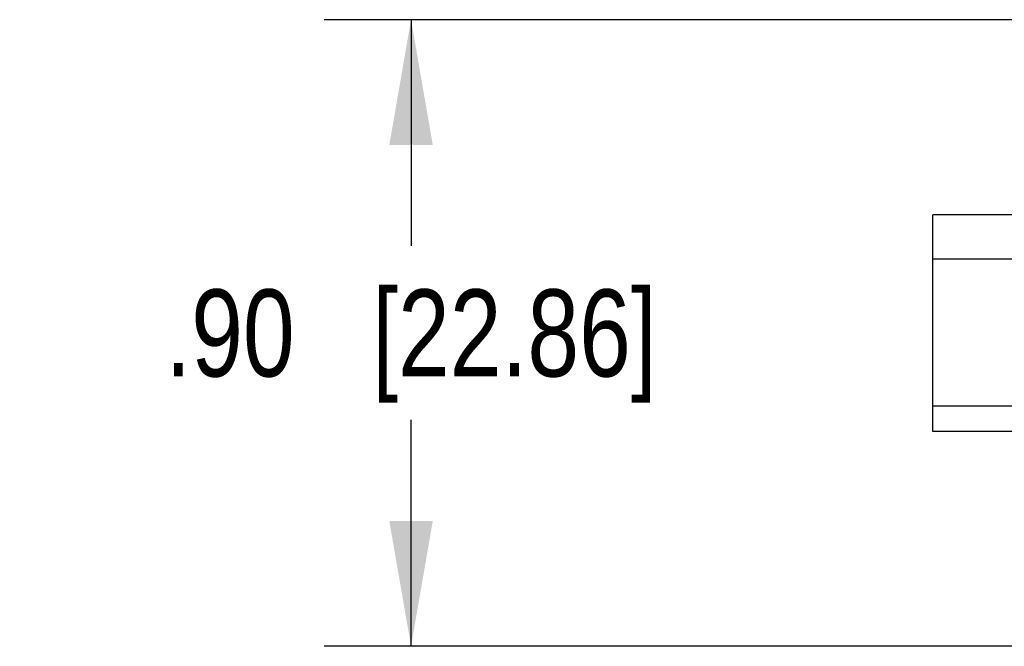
# Model space of a CAD drawing. Header units: inches. Extents: x 0 to 22, y 0 to 17.
# Tile 2 of 33: x 5.912 to 7.328, y 4.655 to 5.555. Entities that reach past the tile are written whole.
import ezdxf

# ---------------------------------------------------------------- set-up
doc = ezdxf.new("R2010")
doc.units = ezdxf.units.IN
doc.header["$LTSCALE"] = 1.21
doc.header["$MEASUREMENT"] = 0
doc.layers.get('0').update_dxf_attribs({"linetype": 'CONTINUOUS'})
doc.layers.add('02___PRT_ALL_AXES', color=7, linetype='CONTINUOUS')
doc.layers.add('DIMENSIONS', color=7, linetype='CONTINUOUS')
doc.styles.get("Standard").update_dxf_attribs({"font": 'txt', "width": 0.8})
doc.dimstyles.new('DIMSTYLE_1', dxfattribs={"dimtxt": 0.125, "dimasz": 0.18, "dimexe": 0.18, "dimexo": 0.0625, "dimgap": 0.09, "dimtad": 0, "dimtih": 1, "dimtoh": 1, "dimdec": 3, "dimzin": 4, "dimdsep": 46, "dimtxsty": 'STANDARD', "dimblk": '_FILLED', "dimblk1": '_FILLED', "dimblk2": '_FILLED', "dimcen": 0.09, "dimadec": 0, "dimazin": 0, "dimtp": 0.001, "dimtm": 0.001, "dimtfac": 1, "dimtdec": 3, "dimtofl": 0, "dimtmove": 0, "dimatfit": 3, "dimldrblk": '_FILLED', "dimfxl": 1, "dimtolj": 1, "dimtzin": 4, "dimarcsym": 0})

# ---------------------------------------------------------------- blocks, each defined once
blk = doc.blocks.new('_FILLED')
at = {"color": 0, "linetype": 'BYBLOCK'}
blk.add_solid([(0, 0), (-1, 0.1736), (-1, -0.1736)], dxfattribs=at)
blk = doc.blocks.new('*D6')
at = {"layer": 'DIMENSIONS', "color": 2, "linetype": 'CONTINUOUS'}
for p, q in [((7.3765, 5.5548), (6.3499, 5.5548)), ((6.4749, 5.5548), (6.4749, 5.2298)), ((6.4749, 4.6548), (6.4749, 4.9798)), ((7.3765, 4.6548), (6.3499, 4.6548))]:
    blk.add_line(p, q, dxfattribs=at)
at = {"layer": 'DIMENSIONS', "color": 2, "linetype": 'CONTINUOUS', "xscale": 0.18, "yscale": 0.18, "zscale": 0.18}
for p, rotation in [((6.4749, 5.5548), 90), ((6.4749, 4.6548), 270)]:
    blk.add_blockref('_FILLED', p, dxfattribs=dict(at, rotation=rotation))
at = {"layer": 'DIMENSIONS', "color": 2, "linetype": 'CONTINUOUS', "insert": (6.4749, 5.1673), "char_height": 0.125, "width": 1.125, "attachment_point": 2, "line_spacing_factor": 0.9}
blk.add_mtext('.90{\\Ftxt.shx;\\W1.000000;\\H0.125000; }[22.86]', dxfattribs=at)

msp = doc.modelspace()

# ---------------------------------------------------------------- linework, layer by layer
at = {"layer": '02___PRT_ALL_AXES', "color": 7, "linetype": 'CONTINUOUS'}
for p, q in [((7.2249, 4.9633), (7.2249, 5.2743)), ((7.3649, 5.2743), (7.2249, 5.2743)), ((7.3649, 5.2108), (7.2249, 5.2108)), ((7.3649, 4.9998), (7.2249, 4.9998)), ((7.3649, 4.9633), (7.2249, 4.9633))]:
    msp.add_line(p, q, dxfattribs=at)

# ---------------------------------------------------------------- dimensions: what is measured, and where the dimension line sits
at = {"layer": 'DIMENSIONS', "color": 2, "linetype": 'CONTINUOUS'}
dim = msp.add_linear_dim(base=(6.4749, 5.5548), p1=(7.3765, 4.6548), p2=(7.3765, 5.5548), angle=90, dimstyle='DIMSTYLE_1', dxfattribs=at)
dim.commit()
dim.dimension.update_dxf_attribs({"geometry": '*D6', "text_midpoint": (6.3749, 5.1048), "dimtype": 160})

doc.saveas('drawing.dxf')
